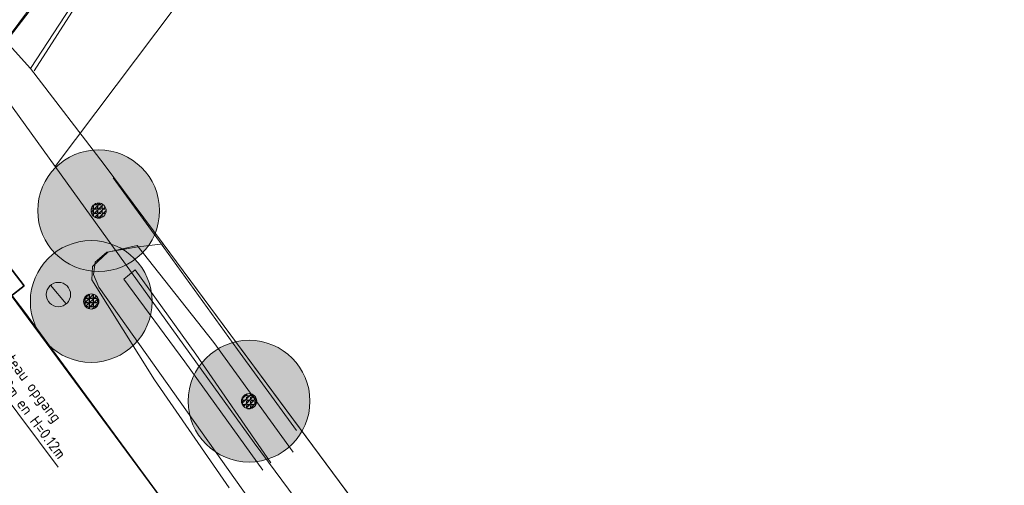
# Model space of a CAD drawing. Header units: metres. Extents: x 163543 to 168130, y 402678 to 405437.
# Tile 144 of 256: x 164812 to 164844, y 403543 to 403558. Entities that reach past the tile are written whole.
import ezdxf

# ---------------------------------------------------------------- set-up
doc = ezdxf.new("R2010")
doc.units = ezdxf.units.M
doc.layers.get('0').update_dxf_attribs({"lineweight": 25})
for name, color, linetype, lineweight in [('X-CA190022.004-UO-BGT_Ondergrond$0$GE_201_SHDHek_Lijn_GEM', 253, 'X-CA190022.004-UO-BGT_Ondergrond$0$Hekwerk', 9), ('X-CA190022.004-UO-BGT_Ondergrond$0$GE_261_OSHHek_Lijn_GEM', 253, 'X-CA190022.004-UO-BGT_Ondergrond$0$Hekwerk', 9), ('X-CA190022.004-UO-BGT_Ondergrond$0$GE_314_WGDRijbaanLokaleweg_Vlak_GEM', 253, 'Continuous', 9), ('X-CA190022.004-UO-BGT_Ondergrond$0$GE_316_WGDFietspad_Vlak_GEM', 253, 'Continuous', 9), ('X-CA190022.004-UO-BGT_Ondergrond$0$GE_367_OWGBerm_groenvoorziening_grasenk_GEM', 253, 'Continuous', 9), ('X-CA190022.004-UO-BGT_Ondergrond$0$GE_476_BTDGraslandagrarisch_Vlak_GEM', 253, 'Continuous', 9), ('X-CA190022.004-UO-BGT_Ondergrond$0$GE_523_WTDGreppel_drogesloot_Vlak_GEM', 253, 'Continuous', 9), ('X-CA190022.004-UO-DTM inmeting_v0.1$0$B-WE-GR-BOOM-S', 246, 'Continuous', 0), ('X-CA190022.004-UO-DTM inmeting_v0.1$0$B-WE-GW-TALUD_KRUIN-G', 246, 'Continuous', 0), ('X-CA190022.004-UO-DTM inmeting_v0.1$0$B-WE-GW-TALUD_TEEN-G', 246, 'Continuous', 0), ('X-CA190022.004-UO-DTM inmeting_v0.1$0$B-WE-IE-TERREINAFSCHEIDING_KUNSTMATIG_RASTERHEKWERK-G', 246, 'X-CA190022.004-UO-DTM inmeting_v0.1$0$IE-TERREINAFSCHEIDING-KUNSTMATIG-OPEN', 0), ('X-CA190022.004-UO-DTM inmeting_v0.1$0$B-WE-VH-VERHARDING_ASFALT-G', 246, 'Continuous', 0), ('X-CA190022.004-UO-GZM_Werkgrens_v0.2$0$N-WE-KG-GRENS_SYSTEEMGRENS-G', 7, 'X-CA190022.004-UO-GZM_Werkgrens_v0.2$0$KG-OG', 35), ('X-CA190022.004-UO-KAD_Percelen$0$B-WE-KG-GRENS_PERCEEL-GV', 150, 'Continuous', 9), ('X-CA190022.004-UO-TXT_Tekst 1op200$0$X-XX-AL-AANKLEDING-M', 7, 'Continuous', 18), ('X-CA190022.004-UO-WHM_Putten en kolken combi_v0.1$0$PUTRAND ONDERLEGGER GEMEENTE', 251, 'Continuous', 15)]:
    doc.layers.add(name, color=color, linetype=linetype, lineweight=lineweight)
doc.layers.add('X-CA190022.004-UO-DWM_Beplanting$0$B-WE-GR-BOOM-S AFKOMSTIG UIT DTM_v0.4', color=252, linetype='Continuous')
doc.layers.add('X-CA190022.004-UO-DWM_Beplanting$0$N-GV-GR-GRAS-A-200', color=7, linetype='Continuous')
doc.styles.add('X-CA190022.004-UO-TXT_Tekst 1op200$0$NLCS-ISO-M200-T18', font='NLCS-ISO.ttf', dxfattribs={"height": 0.36})
doc.linetypes.add('X-CA190022.004-UO-BGT_Ondergrond$0$Hekwerk', pattern='A,5,-1.5,[2,dgnlstyle-Veghel.shx,S=0.007937,R=0,X=0,Y=0],-1.5', length=8)
doc.linetypes.add('X-CA190022.004-UO-DTM inmeting_v0.1$0$IE-TERREINAFSCHEIDING-KUNSTMATIG-OPEN', pattern='A,7,-1.5,[67,NLCS.SHX,S=0.75,R=0,X=0,Y=0],-1.5', length=10)
doc.linetypes.add('X-CA190022.004-UO-GZM_Werkgrens_v0.2$0$KG-OG', pattern='A,5.5,-1.5,[2,NLCS.SHX,S=0.5,R=0,X=0,Y=0],-1.5', length=8.5)
doc.dimstyles.new('X-CA190022.004-UO-TXT_Tekst 1op200$0$NLCS-M200-T18-PIJL_L2_H1', dxfattribs={"dimscale": 0.2, "dimtxt": 2.5, "dimasz": 1.8, "dimexe": 2, "dimexo": 2, "dimgap": 0.7, "dimtad": 1, "dimzin": 0, "dimdsep": 46, "dimtxsty": 'X-CA190022.004-UO-TXT_Tekst 1op200$0$NLCS-ISO-M200-T18', "dimcen": 0, "dimdle": 2, "dimclrd": 256, "dimclre": 256, "dimclrt": 10, "dimadec": 1, "dimazin": 0, "dimtfac": 1, "dimtdec": 3, "dimtofl": 0, "dimtmove": 0, "dimatfit": 3, "dimfxl": 2, "dimfxlon": 1, "dimtfillclr": 256, "dimtolj": 1, "dimtzin": 0, "dimlwd": -1, "dimlwe": -1, "dimarcsym": 0})

# ---------------------------------------------------------------- blocks, each defined once
blk = doc.blocks.new('X-CA190022.004-UO-DTM inmeting_v0.1$0$boom')
h = blk.add_hatch()
h.set_pattern_fill('ANSI31', color=256, scale=0.13)
h.paths.add_polyline_path([(-1, 0, 1), (1, 0, 1)])
blk.add_circle((0, 0), 1)
blk = doc.blocks.new('X-CA190022.004-UO-DWM_Beplanting$0$SGR-BOOM_01-SO')
at = {"linetype": 'ByBlock', "lineweight": 18}
h = blk.add_hatch(color=0, dxfattribs=at)
h.dxf.hatch_style = 1
edge = h.paths.add_edge_path()
edge.add_arc((0, 0), 0.25, 0, 360)
at = {"color": 0, "linetype": 'ByBlock', "lineweight": 18}
for radius in [2, 0.25]:
    blk.add_circle((0, 0), radius, dxfattribs=at)
blk = doc.blocks.new('X-CA190022.004-UO-DWM_Beplanting$0$IMGEOBoom')
at = {"transparency": 33554457}
h = blk.add_hatch(color=256, dxfattribs=at)
h.dxf.hatch_style = 1
edge = h.paths.add_edge_path()
edge.add_arc((0, 0), 100, 0, 360)
edge = h.paths.add_edge_path(flags=17)
edge.add_arc((0, 0), 12.5, 0, 360)
h = blk.add_hatch()
h.set_pattern_fill('ANGLE', color=256)
h.set_pattern_definition([(0, (0, 0), (0, 6.985), [5.08, -1.905]), (90, (0, 0), (-6.985, 4e-16), [5.08, -1.905])])
edge = h.paths.add_edge_path(flags=17)
edge.add_arc((0, 0), 12.5, 0, 360)
at = {"layer": 'X-CA190022.004-UO-DWM_Beplanting$0$N-GV-GR-GRAS-A-200'}
h = blk.add_hatch(color=256, dxfattribs=at)
h.dxf.hatch_style = 1
edge = h.paths.add_edge_path(flags=17)
edge.add_arc((0, 0), 12.5, 0, 360)
at = {"xscale": 50, "yscale": 50, "zscale": 50}
blk.add_blockref('X-CA190022.004-UO-DWM_Beplanting$0$SGR-BOOM_01-SO', (0, 0), dxfattribs=at)
blk = doc.blocks.new('X-CA190022.004-UO-WHM_Putten en kolken combi_v0.1$0$B-SRI-PUT_BETON-SO')
at = {"flags": 128}
blk.add_lwpolyline([(-1.29, 1.53), (1.29, -1.53)], dxfattribs=at)
blk.add_circle((0, 0), 2)
blk = doc.blocks.new('*D1239')
at = {"layer": 'X-CA190022.004-UO-TXT_Tekst 1op200$0$X-XX-AL-AANKLEDING-M', "transparency": 16777216}
for p, q in [((164805.867, 403552.799), (164805.547, 403552.559)), ((164806.083, 403552.512), (164806.551, 403551.888)), ((164806.768, 403551.6), (164806.448, 403551.36)), ((164806.768, 403551.6), (164812.983, 403543.322))]:
    blk.add_line(p, q, dxfattribs=at)
for points in [[(164806.131, 403552.548), (164806.035, 403552.476), (164805.867, 403552.799)], [(164806.599, 403551.924), (164806.503, 403551.852), (164806.768, 403551.6)]]:
    blk.add_solid(points, dxfattribs=at)
at = {"layer": 'X-CA190022.004-UO-TXT_Tekst 1op200$0$X-XX-AL-AANKLEDING-M', "transparency": 16777216, "insert": (164811.752, 403545.994), "char_height": 0.36, "attachment_point": 5, "rotation": 306.8988, "style": 'X-CA190022.004-UO-TXT_Tekst 1op200$0$NLCS-ISO-M200-T18'}
blk.add_mtext('\\A1;Plateau opgang\\Psinus L=1.50m en H=0.12m', dxfattribs=at)

msp = doc.modelspace()

# ---------------------------------------------------------------- linework, layer by layer
at = {"layer": 'X-CA190022.004-UO-BGT_Ondergrond$0$GE_201_SHDHek_Lijn_GEM'}
for p, q in [((164814.494, 403553.261), (164812.075, 403556.422)), ((164816.43, 403550.653), (164814.494, 403553.261)), ((164824.925, 403539.208), (164816.43, 403550.653))]:
    msp.add_line(p, q, dxfattribs=at)
at = {"layer": 'X-CA190022.004-UO-BGT_Ondergrond$0$GE_261_OSHHek_Lijn_GEM'}
msp.add_line((164812.075, 403556.422), (164815.7, 403561.975), dxfattribs=at)
at = {"layer": 'X-CA190022.004-UO-BGT_Ondergrond$0$GE_314_WGDRijbaanLokaleweg_Vlak_GEM', "flags": 128}
msp.add_lwpolyline([(164834.55, 403510.41), (164808.003, 403546.836), (164807.381, 403547.69), (164810.555, 403550.158), (164811.257, 403549.212), (164839.612, 403510.857)], dxfattribs=at)
at = {"layer": 'X-CA190022.004-UO-BGT_Ondergrond$0$GE_316_WGDFietspad_Vlak_GEM', "flags": 128}
msp.add_lwpolyline([(164815.79, 403566.84), (164814.789, 403563.951), (164814.07, 403562.025), (164812.565, 403559.008), (164811.274, 403557.307), (164810.26, 403555.972), (164808.297, 403554.21), (164808.24, 403553.281), (164807.802, 403553.866), (164805.297, 403557.211), (164804.732, 403557.966), (164806.021, 403557.782), (164809.528, 403560.51)], dxfattribs=at)
at = {"layer": 'X-CA190022.004-UO-BGT_Ondergrond$0$GE_367_OWGBerm_groenvoorziening_grasenk_GEM', "flags": 128}
for points in [[(164894.042, 403607.59), (164853.84, 403588.034), (164832.047, 403577.565), (164822.431, 403572.962), (164815.7, 403561.975), (164812.075, 403556.422), (164811.274, 403557.307), (164812.565, 403559.008), (164814.07, 403562.025), (164814.789, 403563.951), (164815.79, 403566.84), (164816.034, 403567.544), (164816.352, 403568.462)], [(164839.612, 403510.857), (164811.257, 403549.212), (164810.555, 403550.158), (164809.934, 403550.997), (164808.24, 403553.281), (164808.297, 403554.21), (164810.26, 403555.972), (164811.274, 403557.307), (164812.075, 403556.422), (164814.494, 403553.261), (164816.43, 403550.653), (164815.615, 403550.561)], [(164815.615, 403550.561), (164814.577, 403550.382), (164814.194, 403550.055), (164814.139, 403549.655), (164814.32, 403549.236), (164822.388, 403537.856)]]:
    msp.add_lwpolyline(points, dxfattribs=at)
at = {"layer": 'X-CA190022.004-UO-BGT_Ondergrond$0$GE_476_BTDGraslandagrarisch_Vlak_GEM', "flags": 128}
msp.add_lwpolyline([(164824.925, 403539.208), (164816.43, 403550.653), (164814.494, 403553.261), (164812.075, 403556.422), (164815.7, 403561.975), (164822.431, 403572.962), (164832.047, 403577.565), (164853.84, 403588.034), (164894.042, 403607.59), (164898.003, 403609.583), (164926.203, 403570.84), (164927.892, 403568.525), (164901.285, 403562.366)], dxfattribs=at)
at = {"layer": 'X-CA190022.004-UO-BGT_Ondergrond$0$GE_523_WTDGreppel_drogesloot_Vlak_GEM', "flags": 128}
msp.add_lwpolyline([(164816.43, 403550.653), (164824.925, 403539.208), (164835.006, 403525.555), (164837.744, 403521.908), (164837.65, 403521.141), (164837.429, 403520.159), (164837.046, 403519.832), (164836.281, 403519.489), (164835.681, 403519.727), (164830.712, 403526.694), (164822.388, 403537.856), (164814.32, 403549.236), (164814.139, 403549.655), (164814.194, 403550.055), (164814.577, 403550.382), (164815.615, 403550.561), (164816.43, 403550.653)], dxfattribs=at)
at = {"layer": 'X-CA190022.004-UO-DTM inmeting_v0.1$0$B-WE-GW-TALUD_KRUIN-G'}
for points in [[(164815.58, 403550.602, 9.109), (164814.616, 403550.38, 9.287)], [(164820.708, 403543.809, 8.672), (164818.098, 403547.414, 8.789), (164815.58, 403550.602, 9.109)], [(164818.605, 403542.64, 9.211), (164816.146, 403546.188, 9.244), (164814.089, 403549.47, 9.405), (164814.116, 403549.911, 9.32), (164814.616, 403550.38, 9.287)]]:
    msp.add_polyline3d(points, dxfattribs=at)
at = {"layer": 'X-CA190022.004-UO-DTM inmeting_v0.1$0$B-WE-GW-TALUD_TEEN-G'}
for points in [[(164815.517, 403549.806, 8.678), (164815.143, 403549.497, 8.657)], [(164819.975, 403543.458, 8.427), (164817.508, 403547.03, 8.546), (164815.517, 403549.806, 8.678)], [(164819.708, 403543.223, 8.421), (164817.149, 403546.777, 8.555), (164815.143, 403549.497, 8.657)]]:
    msp.add_polyline3d(points, dxfattribs=at)
at = {"layer": 'X-CA190022.004-UO-DTM inmeting_v0.1$0$B-WE-IE-TERREINAFSCHEIDING_KUNSTMATIG_RASTERHEKWERK-G'}
for p, q in [((164814.099, 403559.322, 9.594), (164812.197, 403556.344, 9.616)), ((164814.791, 403552.831, 9.374), (164816.313, 403550.738, 9.089)), ((164816.313, 403550.738, 9.089), (164818.872, 403547.181, 8.867)), ((164818.872, 403547.181, 8.867), (164820.813, 403544.528, 8.723))]:
    msp.add_line(p, q, dxfattribs=at)
at = {"layer": 'X-CA190022.004-UO-DTM inmeting_v0.1$0$B-WE-VH-VERHARDING_ASFALT-G'}
msp.add_polyline3d([(164816.604, 403541.988, 9.39), (164811.887, 403548.411, 9.533), (164808.355, 403553.021, 9.627), (164808.206, 403553.888, 9.631), (164808.545, 403554.52, 9.624), (164809.311, 403555.128, 9.616), (164810.51, 403556.327, 9.595), (164811.979, 403558.293, 9.587), (164814.372, 403562.603, 9.551), (164816.062, 403567.497, 9.508)], dxfattribs=at)
at = {"layer": 'X-CA190022.004-UO-GZM_Werkgrens_v0.2$0$N-WE-KG-GRENS_SYSTEEMGRENS-G', "ltscale": 0.2, "flags": 128}
msp.add_lwpolyline([(164202.447, 403276.261, -0.007014), (164204.684, 403278.194), (164207.732, 403280.631), (164216.351, 403287.471), (164219.004, 403289.434), (164219.375, 403289.729), (164237.184, 403303.185), (164244.587, 403308.605), (164248.73, 403311.638), (164253.977, 403315.367), (164261.175, 403320.48), (164269.682, 403326.324), (164277.478, 403331.538), (164300.139, 403346.153), (164322.964, 403359.926), (164334.073, 403366.292), (164351.665, 403375.797), (164373.742, 403387.55), (164399.95, 403400.464), (164429.28, 403414.743), (164430.124, 403415.141), (164430.948, 403415.506), (164431.777, 403415.846), (164432.615, 403416.161), (164433.462, 403416.453), (164434.316, 403416.72), (164435.176, 403416.962), (164436.043, 403417.179), (164436.306, 403417.259, -0.099821), (164451.982, 403417.179, 0.131087), (164471.53, 403420.948), (164482.533, 403426.243), (164490.693, 403418.8), (164492.586, 403419.707), (164495.404, 403416.53, -0.0101), (164498.074, 403413.536), (164499.385, 403412.005), (164502.276, 403408.653), (164509.274, 403412.948), (164511.768, 403416.461), (164509.186, 403420.201, -0.175036), (164509.321, 403422.135, -0.180129), (164510.517, 403423.431), (164518.825, 403427.315), (164545.03, 403439.927), (164571.695, 403452.754), (164577.955, 403456.064), (164591.472, 403464.142), (164595.446, 403466.159), (164599.431, 403468.182), (164600.854, 403468.863), (164605.94, 403471.242), (164622.016, 403477.758), (164627.273, 403479.889), (164631.947, 403481.905), (164633.267, 403482.539, 0.084778), (164642.609, 403485.38), (164759.332, 403541.386), (164770.974, 403544.815), (164773.272, 403545.397), (164787.887, 403542.29), (164789.899, 403542.38), (164793.252, 403543.048), (164800.24, 403546.814), (164803.671, 403549.366), (164804.774, 403550.36), (164806.983, 403547.387), (164807.907, 403546.199), (164811.87, 403549.281), (164810.953, 403550.46), (164809.512, 403552.406), (164808.343, 403553.575), (164810.024, 403555.089), (164807.827, 403558.012), (164809.834, 403559.516, 0.087199), (164816.707, 403566.833, -0.136189), (164825.151, 403574.239), (164897.952, 403609.34), (164931.093, 403625.32), (165054.784, 403684.96), (165123.155, 403717.926), (165148.566, 403730.033), (165175.654, 403740.478), (165188.146, 403744.824), (165187.632, 403748.092), (165185.258, 403754.932), (165180.038, 403753.689, 0.027846), (165177.051, 403752.466), (165119.698, 403725.141), (165051.309, 403692.167), (164927.618, 403632.527), (164894.477, 403616.547), (164821.676, 403581.445, 0.136189), (164810.016, 403571.218, -0.087199), (164805.039, 403565.919), (164803.02, 403564.408), (164799.415, 403569.204), (164798.615, 403568.604), (164797.815, 403568.006), (164797.216, 403568.806), (164793.371, 403565.926), (164793.97, 403565.126), (164792.376, 403563.932), (164795.885, 403559.064, -0.201548), (164780.097, 403554.057, 0.075656), (164771.169, 403553.982, -0.009755), (164764.075, 403552.536), (164754.286, 403547.799), (164747.474, 403544.606), (164708.34, 403525.583), (164686.218, 403515.365), (164675.148, 403509.865), (164663.524, 403504.258), (164644.327, 403495.071), (164639.493, 403492.723), (164638.201, 403492.127, -0.201818), (164621.846, 403491.8, 0.209498), (164598.58, 403490.973), (164556.157, 403470.566), (164536.299, 403461.008), (164516.318, 403451.408), (164508.232, 403447.512), (164500.187, 403443.642), (164497.203, 403443.008), (164495.09, 403442.274, 0.130794), (164492.913, 403444.811), (164488.435, 403447.885), (164494.899, 403449.835), (164490.315, 403452.233), (164484.484, 403450.597, -0.076427), (164479.748, 403454.723), (164478.799, 403455.857), (164474.918, 403452.962), (164457.343, 403473.566), (164451.257, 403468.374), (164465.519, 403451.653, -0.484297), (164464.817, 403448.113), (164461.416, 403446.394), (164463.893, 403441.77), (164464.916, 403439.614), (164433.017, 403424.683, 0.05166), (164425.3, 403421.703), (164396.431, 403407.648), (164370.094, 403394.67), (164347.884, 403382.848), (164330.182, 403373.283), (164318.908, 403366.822), (164295.903, 403352.941), (164273.086, 403338.225), (164265.193, 403332.947), (164256.594, 403327.039), (164249.344, 403321.888), (164244.05, 403318.127), (164239.86, 403315.06), (164232.409, 403309.604), (164214.476, 403296.054), (164201.289, 403285.589, 0.012131), (164197.414, 403282.357)], format="xyb", close=True, dxfattribs=at)
at = {"layer": 'X-CA190022.004-UO-KAD_Percelen$0$B-WE-KG-GRENS_PERCEEL-GV', "flags": 128}
for points in [[(164812.884, 403553.196), (164817.529, 403559.372), (164818.291, 403564.405), (164819.546, 403567.881), (164822.987, 403573.331), (164900.08, 403610.457), (164894.973, 403617.537), (164799.538, 403571.715)], [(164819.546, 403567.881), (164818.291, 403564.405), (164817.529, 403559.372), (164812.884, 403553.196), (164819.424, 403544.122), (164847.738, 403505.918), (164850.36, 403503.946), (164853.636, 403502.187), (164880.122, 403492.516), (164891.81, 403488.06), (164921.88, 403477.54), (164929.892, 403473.773), (164913.679, 403519.457), (164902.78, 403561.659), (164930.713, 403568.012), (164926.596, 403575.181), (164900.08, 403610.457), (164822.987, 403573.331)]]:
    msp.add_lwpolyline(points, close=True, dxfattribs=at)
msp.add_lwpolyline([(164995.489, 403499.804), (164929.892, 403473.773), (164921.88, 403477.54), (164891.81, 403488.06), (164880.122, 403492.516), (164853.636, 403502.187), (164850.36, 403503.946), (164847.738, 403505.918), (164819.424, 403544.122), (164812.884, 403553.196), (164799.538, 403571.715), (164789.551, 403566.923), (164790.783, 403565.26), (164802.649, 403548.73), (164808.436, 403540.853), (164833.316, 403507.004), (164848.867, 403493.07), (164858.048, 403489.835), (164865.033, 403489.542), (164912.727, 403472.756), (164924.085, 403466.159)], dxfattribs=at)

# ---------------------------------------------------------------- block references
at = {"layer": 'X-CA190022.004-UO-DTM inmeting_v0.1$0$B-WE-GR-BOOM-S', "linetype": 'ByBlock', "lineweight": -2, "xscale": 0.25, "yscale": 0.25, "zscale": 0.25}
for p in [(164814.312, 403551.748, 9.483), (164814.069, 403548.764, 9.538), (164819.256, 403545.489, 8.461)]:
    msp.add_blockref('X-CA190022.004-UO-DTM inmeting_v0.1$0$boom', p, dxfattribs=at)
at = {"layer": 'X-CA190022.004-UO-DWM_Beplanting$0$B-WE-GR-BOOM-S AFKOMSTIG UIT DTM_v0.4', "linetype": 'ByBlock', "lineweight": -2, "xscale": 0.02, "yscale": 0.02, "zscale": 0.02}
for p in [(164814.312, 403551.748, 9.483), (164814.069, 403548.764, 9.538), (164819.256, 403545.489, 8.461)]:
    msp.add_blockref('X-CA190022.004-UO-DWM_Beplanting$0$IMGEOBoom', p, dxfattribs=at)
at = {"layer": 'X-CA190022.004-UO-WHM_Putten en kolken combi_v0.1$0$PUTRAND ONDERLEGGER GEMEENTE', "xscale": 0.2, "yscale": 0.2, "zscale": 0.2}
msp.add_blockref('X-CA190022.004-UO-WHM_Putten en kolken combi_v0.1$0$B-SRI-PUT_BETON-SO', (164812.992, 403548.992), dxfattribs=at)

# ---------------------------------------------------------------- dimensions: what is measured, and where the dimension line sits
at = {"layer": 'X-CA190022.004-UO-TXT_Tekst 1op200$0$X-XX-AL-AANKLEDING-M'}
dim = msp.add_linear_dim(base=(164806.768, 403551.6), p1=(164805.918, 403552.838), p2=(164806.819, 403551.638), angle=306.8988, text='Plateau opgang\\Psinus L=1.50m en H=0.12m', dimstyle='X-CA190022.004-UO-TXT_Tekst 1op200$0$NLCS-M200-T18-PIJL_L2_H1', override={"dimclrt": 256}, dxfattribs=at)
dim.commit()
dim.dimension.update_dxf_attribs({"geometry": '*D1239', "text_midpoint": (164811.256, 403545.622), "dimtype": 161})

doc.saveas('drawing.dxf')
